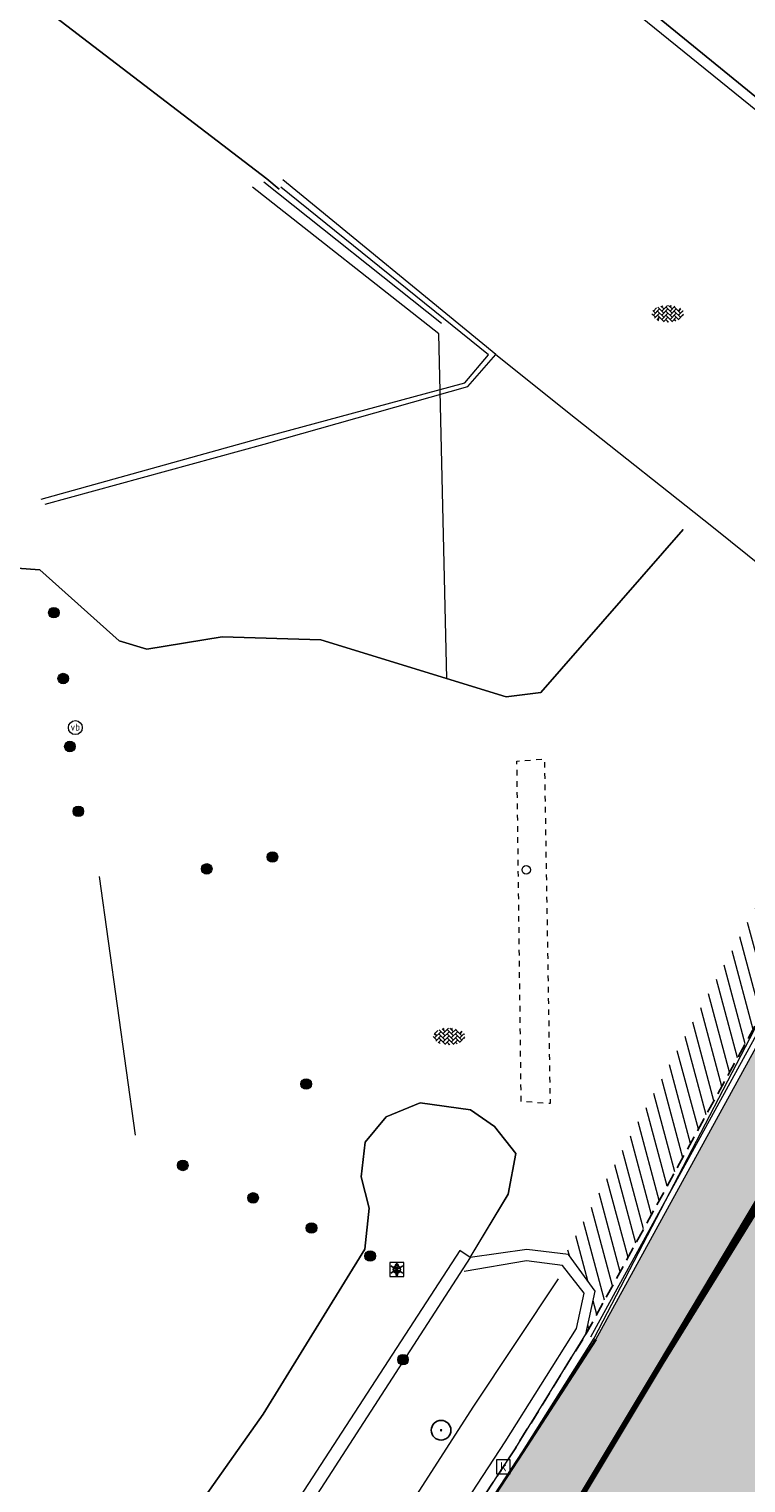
# Model space of a CAD drawing. Header units: metres. Extents: x 187916 to 189411, y 333285 to 334910.
# Tile 40 of 256: x 188082 to 188095, y 334543 to 334569. Entities that reach past the tile are written whole.
import ezdxf
from ezdxf.enums import TextEntityAlignment as Align

# ---------------------------------------------------------------- set-up
doc = ezdxf.new("R2010")
doc.units = ezdxf.units.M
doc.linetypes.add('DASHED2', pattern=[0.375, 0.25, -0.125])
doc.linetypes.add('VW-1-1_STREEP', pattern=[2, 1, -1])
for name, color, linetype, lineweight in [('B-ME-AL-MARKER-S', 253, 'Continuous', 9), ('B-ME-GR-BOOM-S', 253, 'Continuous', 25), ('B-ME-IE-MEUBILAIR_WEGMEUBILAIR-S', 253, 'Continuous', 18), ('B-ME-IE-MEUBILAIR_WEGMEUBILAIR_LICHTMAST-S', 253, 'Continuous', 25), ('B-ME-IE-MEUBILAIR_WEGMEUBILAIR_PAAL-S', 253, 'Continuous', 18), ('B-ME-IE-MEUBILAIR_WEGMEUBILAIR_SLAGBOOM-G', 253, 'Continuous', 18), ('B-ME-IE-TERREINAFSCHEIDING_KUNSTMATIG_MUUR-G', 253, 'IE-TERREINAFSCHEIDING-KUNSTMATIG-DICHT', 18), ('B-ME-IE-TERREINAFSCHEIDING_NATUURLIJK_HAAG-G', 253, 'IE-TERREINAFSCHEIDING-NATUURLIJK-HAAG', 18), ('B-ME-OG-TERREIN_CULTUURSCHEIDING-G', 253, 'DASHED2', 18), ('B-ME-RI-HWA_KOLK-S', 253, 'Continuous', 25), ('B-ME-VH-KANTOPSLUITING_ACHTERKANTBAND-G', 253, 'Continuous', 18), ('B-ME-VH-VERHARDING_ASFALT-G', 253, 'Continuous', 18), ('B-ME-VH-VERHARDING_BETONSTRAATSTEEN-G', 253, 'Continuous', 18), ('B-ME-VH-VERHARDING_BETONSTRAATSTEEN-S', 253, 'Continuous', 25), ('B-WE-IE-TERREINAFSCHEIDING_KUNSTMATIG_HEKWERK-G', 253, 'IE-TERREINAFSCHEIDING_KUNSTMATIG-SO', 15), ('B-WE-IE-TERREINAFSCHEIDING_KUNSTMATIG_MUUR-GV', 253, 'Continuous', 15), ('B-WE-OG-TERREIN_ERF-GV', 253, 'Continuous', 15), ('N-WE-VH-GOOT_TEGEL-G', 170, 'Continuous', 35), ('N-WE-VH-HERSTRATEN-A-200', 252, 'Continuous', 18), ('N-WE-VH-KANTVERHARDING_STREKLAAG_BSS-G', 60, 'Continuous', 18), ('N-WE-VH-VERHARDING_ASFALT_RIJWEG-A', 251, 'Continuous', 18), ('N-WE-VW-MARKERING_LANGS_STREEP_11-G', 251, 'VW-1-1_STREEP', 0)]:
    doc.layers.add(name, color=color, linetype=linetype, lineweight=lineweight)
doc.layers.add('N-WE-VH-MATERIAALSCHEIDING-G', color=7, linetype='DASHED2')
doc.layers.add('N-WE-VH-VERHARDING_ASFALT_ROOD-A', color=7, linetype='Continuous', lineweight=18, true_color=0xff1414)
doc.styles.add('NLCS-ISO', font='NLCS-ISO.ttf')
doc.linetypes.add('IE-TERREINAFSCHEIDING-KUNSTMATIG-DICHT', pattern='A,8,-1,[82,NLCS.SHX,S=0.75,R=90,X=0,Y=0],-1', length=10)
doc.linetypes.add('IE-TERREINAFSCHEIDING-NATUURLIJK-HAAG', pattern='A,7,-1.5,[67,NLCS.SHX,S=0.75,R=45,X=0,Y=0],-1.5', length=10)
doc.linetypes.add('IE-TERREINAFSCHEIDING_KUNSTMATIG-SO', pattern='A,4,[82,NLCS.SHX,S=0.75,R=90,X=0,Y=0],4,-2', length=10)

# ---------------------------------------------------------------- blocks, each defined once
blk = doc.blocks.new('SRI-KOLK-SO')
at = {"color": 0, "linetype": 'ByBlock', "lineweight": 18}
blk.add_lwpolyline([(-1.125, -1.125), (1.125, -1.125), (1.125, 1.125), (-1.125, 1.125)], close=True, dxfattribs=at)
at = {"color": 0, "linetype": 'ByBlock', "lineweight": 18, "style": 'NLCS-ISO'}
blk.add_text('k', height=1.5, dxfattribs=at).set_placement((0, 0), align=Align.MIDDLE_CENTER)
blk = doc.blocks.new('SIE-WEG_PAAL_ALGEMEEN_TYPE_01-SO')
h = blk.add_hatch(color=256)
edge = h.paths.add_edge_path()
edge.add_arc((0, 0), 0.188, 0, 360)
at = {"ltscale": 0.5}
blk.add_circle((0, 0), 0.188, dxfattribs=at)
blk = doc.blocks.new('B-SIE-WEG_LICHTMAST-SO')
at = {"ltscale": 0.1}
for p, q in [((-1.1, 0.63), (-2.19, 1.27)), ((0, 1.27), (0, 2.53)), ((1.1, 0.63), (2.19, 1.27)), ((-1.1, -0.63), (-2.19, -1.27)), ((0, -1.27), (0, -2.53)), ((1.1, -0.63), (2.19, -1.27))]:
    blk.add_line(p, q, dxfattribs=at)
at = {"flags": 128}
for points in [[(-1.16, 0.5), (1.16, 0.5)], [(-1.16, -0.5), (1.16, -0.5)]]:
    blk.add_lwpolyline(points, dxfattribs=at)
at = {"ltscale": 0.1}
blk.add_circle((0, 0), 1.27, dxfattribs=at)
at = {"style": 'NLCS-ISO'}
blk.add_attdef('TYPE', text='', height=1.8, dxfattribs=at).set_placement((0, 2.53), align=Align.BOTTOM_CENTER)
blk = doc.blocks.new('SIE-WEG_VERKEERSBORD_INFORMATIE-SO')
at = {"linetype": 'ByBlock', "lineweight": 18}
h = blk.add_hatch(color=0, dxfattribs=at)
h.dxf.hatch_style = 1
h.paths.add_polyline_path([(0.32, 0.49), (-0.82, 0.49), (-0.82, 0.19), (-0.32, 0.19), (-0.32, -1.62), (0.32, -1.62)])
h = blk.add_hatch(color=0, dxfattribs=at)
h.dxf.hatch_style = 1
edge = h.paths.add_edge_path()
edge.add_arc((0, 1.25), 0.373, 0, 360)
at = {"color": 0, "linetype": 'ByBlock', "lineweight": 18}
for points in [[(-2, -2), (2, -2), (2, 2), (-2, 2)], [(0.32, 0.49), (-0.82, 0.49), (-0.82, 0.19), (-0.32, 0.19), (-0.32, -1.62), (0.32, -1.62)]]:
    blk.add_lwpolyline(points, close=True, dxfattribs=at)
blk.add_circle((0, 1.25), 0.373, dxfattribs=at)
blk = doc.blocks.new('SVH-BSS_KEIFORMAAT_KEPER-SO')
at = {"ltscale": 0.1}
for p, q in [((-5.34, 0.88), (-4.45, 0)), ((-5.2, 0.74), (-4.03, 1.91)), ((-5.2, -0.74), (-2.97, 1.48)), ((-4.81, -1.84), (-2.97, 0)), ((-4.56, 1.6), (-4.45, 1.48)), ((-3.71, 0.74), (-1.48, -1.48)), ((-3.6, 2.11), (-1.48, 0)), ((-2.48, 2.48), (-1.48, 1.48)), ((-2.23, 0.74), (-0.21, 2.76)), ((-2.23, 2.23), (-1.85, 2.61)), ((-2.23, -0.74), (0, 1.48)), ((-2.23, -2.23), (0, 0)), ((-0.74, 2.23), (1.48, 0)), ((-0.74, 0.74), (1.48, -1.48)), ((0.22, 2.75), (1.48, 1.48)), ((0.74, 2.23), (1.2, 2.68)), ((0.74, 0.74), (2.45, 2.45)), ((0.74, -0.74), (2.97, 1.48)), ((0.74, -2.23), (2.97, 0)), ((2.23, 2.23), (4.45, 0)), ((2.23, 0.74), (4.45, -1.48)), ((3.71, 0.74), (4.5, 1.53)), ((3.71, -0.74), (5.25, 0.79)), ((4.22, 1.72), (4.45, 1.48)), ((5.2, 0.74), (5.39, 0.55)), ((-5.73, -0.2), (-4.45, -1.48)), ((-3.89, -2.41), (-2.97, -1.48)), ((-3.71, -0.74), (-1.48, -2.97)), ((-3.71, -2.23), (-3.27, -2.67)), ((-1.59, -3.08), (0, -1.48)), ((-0.74, -0.74), (1.48, -2.97)), ((-0.74, -2.23), (0.21, -3.18)), ((-0.22, -3.19), (0, -2.97)), ((1.36, -3.09), (2.97, -1.48)), ((2.23, -0.74), (3.84, -2.36)), ((2.23, -2.23), (2.78, -2.78)), ((3.71, -2.23), (5.57, -0.37)), ((5.2, -0.74), (5.41, -0.95))]:
    blk.add_line(p, q, dxfattribs=at)
at = {"style": 'NLCS-ISO'}
blk.add_attdef('FORMAAT', text='', height=1.8, dxfattribs=at).set_placement((-5.83, -0.22), align=Align.MIDDLE_RIGHT)
blk.add_attdef('KLEUR', text='', height=1.8, dxfattribs=at).set_placement((5.82, -0.22), align=Align.MIDDLE_LEFT)
at = {"style": 'NLCS-ISO', "flags": 1}
blk.add_attdef('FUNCTIE', text='', height=1.8, dxfattribs=at).set_placement((0.12, -3.58), align=Align.MIDDLE_CENTER)
blk = doc.blocks.new('SGR-BOOM_01')
at = {"ltscale": 0.1}
h = blk.add_hatch(color=256, dxfattribs=at)
edge = h.paths.add_edge_path()
edge.add_arc((0, 0), 0.15, 0, 360)
for radius in [2.5, 0.045]:
    blk.add_circle((0, 0), radius)
blk.add_circle((0, 0), 0.15, dxfattribs=at)
blk = doc.blocks.new('SAL-MARKER-SO')
blk.add_circle((0, 0), 0.1)
blk = doc.blocks.new('SIE-WEG_PAAL_VERKEERSBORD-SO')
at = {"color": 0, "linetype": 'ByBlock', "lineweight": 18}
blk.add_circle((0, 0), 1.5, dxfattribs=at)
at = {"color": 0, "linetype": 'ByBlock', "lineweight": 18, "style": 'NLCS-ISO'}
blk.add_text('vb', height=1.5, dxfattribs=at).set_placement((0, 0.13), align=Align.MIDDLE_CENTER)
blk = doc.blocks.new('DTM')
at = {"layer": 'B-ME-IE-MEUBILAIR_WEGMEUBILAIR_SLAGBOOM-G', "ltscale": 0.2, "flags": 128}
blk.add_lwpolyline([(188084.253, 334548.898), (188083.617, 334553.5)], dxfattribs=at)
at = {"layer": 'B-ME-IE-TERREINAFSCHEIDING_KUNSTMATIG_MUUR-G', "ltscale": 0.2, "flags": 128}
for points in [[(188097.532, 334565.322), (188092.063, 334569.75)], [(188089.7, 334563.339), (188086.539, 334565.854)], [(188090.027, 334546.848), (188087.024, 334542.233)], [(188090.21, 334546.727), (188087.241, 334542.132)], [(188090.21, 334546.727), (188090.027, 334546.848)]]:
    blk.add_lwpolyline(points, dxfattribs=at)
at = {"layer": 'B-ME-IE-TERREINAFSCHEIDING_NATUURLIJK_HAAG-G', "ltscale": 0.2, "flags": 128}
for points in [[(188090.264, 334544.06), (188091.786, 334546.348)], [(188085.229, 334536.231), (188090.264, 334544.06)]]:
    blk.add_lwpolyline(points, dxfattribs=at)
at = {"layer": 'B-ME-OG-TERREIN_CULTUURSCHEIDING-G', "ltscale": 0.2, "flags": 128}
blk.add_lwpolyline([(188091.121, 334549.499), (188091.045, 334555.555), (188091.533, 334555.592), (188091.635, 334549.461), (188091.121, 334549.499)], dxfattribs=at)
at = {"layer": 'B-ME-VH-KANTOPSLUITING_ACHTERKANTBAND-G', "ltscale": 0.2, "flags": 128}
for points in [[(188082.574, 334560.215), (188086.542, 334561.316), (188090.12, 334562.283), (188090.538, 334562.783), (188086.845, 334565.763)], [(188075.027, 334520.564), (188074.894, 334520.689), (188080.834, 334528.68), (188085.82, 334535.781), (188090.837, 334543.444), (188092.106, 334545.464), (188092.24, 334546.093), (188091.858, 334546.584), (188091.214, 334546.666), (188090.106, 334546.477)]]:
    blk.add_lwpolyline(points, dxfattribs=at)
at = {"layer": 'B-ME-VH-VERHARDING_ASFALT-G', "ltscale": 0.2, "flags": 128}
blk.add_lwpolyline([(188070.46, 334514.558), (188075.165, 334520.454), (188081.188, 334528.502), (188086.101, 334535.534), (188091.145, 334543.266), (188092.418, 334545.289), (188096.698, 334553.519), (188099.747, 334559.146), (188104.288, 334567.23), (188107.264, 334572.454), (188112.007, 334580.79), (188115.857, 334587.187), (188116.684, 334588.463), (188118.711, 334591.971), (188120.506, 334596.491), (188120.879, 334597.964), (188122.038, 334605.169), (188122.293, 334611.01), (188121.956, 334612.188), (188120.966, 334613.023), (188115.547, 334615.004), (188114.144, 334615.513), (188113.015, 334615.918), (188114.354, 334619.666)], dxfattribs=at)
at = {"layer": 'B-ME-VH-VERHARDING_BETONSTRAATSTEEN-G', "ltscale": 0.2, "flags": 128}
for points in [[(188090.668, 334562.787), (188086.879, 334565.892)], [(188082.646, 334560.125), (188086.547, 334561.194), (188090.173, 334562.215), (188090.668, 334562.787), (188092.088, 334561.654), (188094.517, 334559.734), (188098.381, 334556.624)], [(188075.165, 334520.454), (188075.027, 334520.564), (188081.059, 334528.6), (188085.992, 334535.653), (188091.024, 334543.342), (188092.274, 334545.362), (188092.439, 334546.126), (188091.965, 334546.776), (188091.223, 334546.864), (188090.21, 334546.727)]]:
    blk.add_lwpolyline(points, dxfattribs=at)
at = {"layer": 'B-WE-IE-TERREINAFSCHEIDING_KUNSTMATIG_HEKWERK-G', "ltscale": 0.2, "flags": 128}
blk.add_lwpolyline([(188089.798, 334557.023), (188089.656, 334563.152), (188086.338, 334565.762)], dxfattribs=at)
at = {"layer": 'B-WE-IE-TERREINAFSCHEIDING_KUNSTMATIG_MUUR-GV', "ltscale": 0.2, "flags": 128}
blk.add_lwpolyline([(188096.75, 334566.185), (188082.623, 334577.694), (188082.467, 334577.269), (188091.917, 334569.571)], dxfattribs=at)
at = {"layer": 'B-WE-OG-TERREIN_ERF-GV', "ltscale": 0.2, "flags": 128}
for points in [[(188091.917, 334569.571), (188082.467, 334577.269), (188075.091, 334583.278), (188075.361, 334583.61), (188075.77, 334583.277), (188076.676, 334585.746), (188072.311, 334587.349), (188072.422, 334587.649), (188066.802, 334589.733), (188066.691, 334589.433), (188058.215, 334592.576), (188056.641, 334590.004), (188068.878, 334579.823), (188074.395, 334575.237), (188086.59, 334565.912), (188086.813, 334565.725)], [(188086.813, 334565.725), (188086.59, 334565.912), (188074.395, 334575.237), (188068.878, 334579.823), (188056.641, 334590.004), (188056.357, 334589.468), (188056.621, 334588.597), (188057.461, 334585.826), (188057.284, 334585.506), (188055.362, 334582.038), (188047.724, 334568.253), (188034.408, 334547.092)], [(188101.138, 334573.065), (188100.416, 334573.418), (188100.065, 334573.713), (188099.774, 334574.213), (188099.666, 334574.708), (188099.773, 334575.453), (188100.391, 334577.04), (188084.522, 334582.866), (188082.623, 334577.694), (188096.75, 334566.185)], [(188000, 334462.622), (188009.423, 334475.04), (188020.872, 334488.282), (188030.949, 334499.378), (188041.597, 334511.942), (188044.834, 334516.047), (188062.083, 334538.691), (188075.385, 334556.501), (188077.656, 334558.62), (188078.659, 334559.037), (188079.522, 334559.178), (188082.55, 334558.953), (188083.966, 334557.693), (188084.459, 334557.543), (188085.798, 334557.766), (188087.555, 334557.711), (188090.854, 334556.699), (188091.471, 334556.775), (188094.004, 334559.674)], [(188094.004, 334559.674), (188091.471, 334556.775), (188090.854, 334556.699), (188087.555, 334557.711), (188085.798, 334557.766), (188084.459, 334557.543), (188083.966, 334557.693), (188082.55, 334558.953), (188079.522, 334559.178), (188078.659, 334559.037), (188077.656, 334558.62), (188075.385, 334556.501), (188062.083, 334538.691), (188044.834, 334516.047), (188041.597, 334511.942), (188030.949, 334499.378), (188020.872, 334488.282), (188009.423, 334475.04), (188000, 334462.622)], [(188014.03, 334459.445), (188035.088, 334481.756), (188056.709, 334505.594), (188061.538, 334511.031), (188073.697, 334526.107), (188079.493, 334533.989), (188086.528, 334543.939), (188088.337, 334546.875), (188088.414, 334547.6), (188088.275, 334548.157), (188088.345, 334548.776), (188088.715, 334549.224), (188089.321, 334549.478), (188090.217, 334549.35), (188090.644, 334549.056), (188091.024, 334548.574), (188090.886, 334547.852), (188090.209, 334546.726)], [(188090.21, 334546.727), (188090.886, 334547.852), (188091.024, 334548.574), (188090.644, 334549.056), (188090.217, 334549.35), (188089.321, 334549.478), (188088.715, 334549.224), (188088.345, 334548.776), (188088.275, 334548.157), (188088.414, 334547.6), (188088.337, 334546.875), (188086.528, 334543.939), (188079.493, 334533.989), (188073.697, 334526.107), (188061.538, 334511.031), (188056.709, 334505.594), (188035.088, 334481.756), (188014.03, 334459.445)]]:
    blk.add_lwpolyline(points, dxfattribs=at)
at = {"layer": 'B-ME-AL-MARKER-S', "xscale": 0.7499999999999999, "yscale": 0.7499999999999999, "zscale": 0.7499999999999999}
blk.add_blockref('SAL-MARKER-SO', (188091.211, 334553.62), dxfattribs=at)
at = {"layer": 'B-ME-GR-BOOM-S', "xscale": 0.07, "yscale": 0.07, "zscale": 0.07}
blk.add_blockref('SGR-BOOM_01', (188089.695, 334543.652), dxfattribs=at)
at = {"layer": 'B-ME-IE-MEUBILAIR_WEGMEUBILAIR-S'}
for name, p, xscale, yscale, zscale in [('SIE-WEG_PAAL_VERKEERSBORD-SO', (188083.184, 334556.149), 0.083, 0.083, 0.083), ('SIE-WEG_VERKEERSBORD_INFORMATIE-SO', (188088.907, 334546.511), 0.0625, 0.0625, 0.0625)]:
    blk.add_blockref(name, p, dxfattribs=dict(at, xscale=xscale, yscale=yscale, zscale=zscale))
at = {"layer": 'B-ME-IE-MEUBILAIR_WEGMEUBILAIR_LICHTMAST-S', "xscale": 0.05, "yscale": 0.05, "zscale": 0.05}
blk.add_blockref('B-SIE-WEG_LICHTMAST-SO', (188088.907, 334546.511), dxfattribs=at)
at = {"layer": 'B-ME-IE-MEUBILAIR_WEGMEUBILAIR_PAAL-S', "xscale": 0.5, "yscale": 0.5, "zscale": 0.5}
for p in [(188082.803, 334558.194), (188082.969, 334557.022), (188083.088, 334555.813), (188083.237, 334554.661), (188086.692, 334553.849), (188085.523, 334553.637), (188087.293, 334549.81), (188085.097, 334548.363), (188086.348, 334547.784), (188087.388, 334547.249), (188088.432, 334546.751), (188089.016, 334544.907)]:
    blk.add_blockref('SIE-WEG_PAAL_ALGEMEEN_TYPE_01-SO', p, dxfattribs=at)
at = {"layer": 'B-ME-RI-HWA_KOLK-S', "xscale": 0.11, "yscale": 0.11, "zscale": 0.11}
blk.add_blockref('SRI-KOLK-SO', (188090.803, 334543.003), dxfattribs=at)
at = {"layer": 'B-ME-VH-VERHARDING_BETONSTRAATSTEEN-S', "xscale": 0.05, "yscale": 0.05, "zscale": 0.05}
for p in [(188093.733, 334563.522), (188089.84, 334550.666)]:
    blk.add_blockref('SVH-BSS_KEIFORMAAT_KEPER-SO', p, dxfattribs=at)
blk = doc.blocks.new('ontwerp Wilhelmina- & Engelenkampstraat')
at = {"layer": 'N-WE-VH-HERSTRATEN-A-200'}
h = blk.add_hatch(dxfattribs=at)
h.set_pattern_fill('AVH-HERSTRATEN-SO', color=256, scale=0.2, angle=45, pattern_type=2)
h.set_pattern_definition([(105, (188105.68291, 334536.56465), (-0.1931852, -0.0517638), [])])
h.paths.add_polyline_path([(188098.432, 334556.583), (188097.641, 334557.22), (188091.913, 334546.782), (188091.965, 334546.776), (188092.439, 334546.126), (188092.274, 334545.362)])
at = {"layer": 'N-WE-VH-VERHARDING_ASFALT_RIJWEG-A', "transparency": 33554610}
h = blk.add_hatch(color=256, dxfattribs=at)
h.dxf.hatch_style = 1
edge = h.paths.add_edge_path(flags=16)
edge.add_arc((188138.966, 334562.927), 25.15, 78.957, 89.0183, ccw=False)
edge.add_arc((188138.966, 334562.927), 25.15, 70.821, 78.957, ccw=False)
edge.add_arc((188138.966, 334562.927), 25.15, 64.5611, 70.821, ccw=False)
edge.add_arc((188149.276, 334584.6), 1.15, -100.1716, 64.5611, ccw=False)
edge.add_arc((188142.035, 334544.244), 39.85, 79.8284, 82.9892)
edge.add_arc((188142.035, 334544.244), 39.85, 82.9892, 86.8207)
edge.add_line((188144.245, 334584.033), (188143.42, 334584.079))
edge.add_line((188143.42, 334584.079), (188142.612, 334584.124))
edge.add_arc((188142.731, 334586.27), 2.15, 241.9624, 266.8207, ccw=False)
edge.add_line((188141.721, 334584.373), (188138.837, 334585.908))
edge.add_arc((188139.378, 334586.923), 1.15, 89.0183, 241.9624, ccw=False)
edge = h.paths.add_edge_path(flags=16)
edge.add_arc((188147.028, 334548.994), 37.6, 119.8881, 146.3825)
edge.add_line((188115.717, 334569.811), (188103.132, 334550.883))
edge.add_line((188103.132, 334550.883), (188098.415, 334542.704))
edge.add_line((188098.415, 334542.704), (188093.817, 334534.477))
edge.add_line((188093.817, 334534.477), (188093.567, 334534.029))
edge.add_arc((188092.563, 334534.59), 1.15, 239.9389, 330.7981, ccw=False)
edge.add_line((188091.987, 334533.595), (188091.499, 334533.877))
edge.add_arc((188092.075, 334534.873), 1.15, 146.0066, 239.9389, ccw=False)
edge.add_line((188091.121, 334535.516), (188092.973, 334538.262))
edge.add_arc((187397.3, 335005.923), 838.253, 326.089307, 326.423249)
edge.add_line((188095.687, 334542.324), (188101.436, 334551.407))
edge.add_line((188101.436, 334551.407), (188104.35, 334556.392))
edge.add_line((188104.35, 334556.392), (188107.55, 334561.846))
edge.add_arc((188150.802, 334536.462), 50.15, 145.6265, 149.5916, ccw=False)
edge.add_line((188109.409, 334564.776), (188115.924, 334574.3))
edge.add_arc((188149.063, 334551.632), 40.15, 122.9359, 145.6265, ccw=False)
edge.add_arc((188127.858, 334584.364), 1.15, 29.3351, 122.9359, ccw=False)
edge.add_line((188128.861, 334584.927), (188129.095, 334584.511))
edge.add_arc((188127.22, 334583.458), 2.15, -60.1119, 29.3351, ccw=False)
edge = h.paths.add_edge_path()
edge.add_arc((188147.574, 334603.792), 12.15, 200.4735, 255.4937)
edge.add_line((188144.531, 334592.029), (188146.186, 334591.601))
edge.add_arc((188138.709, 334562.702), 29.85, 50.2589, 75.4937, ccw=False)
edge.add_line((188157.793, 334585.655), (188163.82, 334580.641))
edge.add_line((188163.82, 334580.641), (188159.295, 334575.798))
edge.add_line((188159.295, 334575.798), (188159.27, 334575.815))
edge.add_arc((188144.535, 334550.663), 29.15, 59.6371, 146.3825)
edge.add_line((188120.26, 334566.802), (188107.044, 334546.922))
edge.add_line((188107.044, 334546.922), (188106.744, 334546.5))
edge.add_line((188106.744, 334546.5), (188101.65, 334539.51))
edge.add_line((188101.65, 334539.51), (188095.175, 334530.54))
edge.add_line((188095.175, 334530.54), (188087.789, 334535.328))
edge.add_line((188087.789, 334535.328), (188088.417, 334536.191))
edge.add_line((188088.417, 334536.191), (188093.62, 334544.859))
edge.add_line((188093.62, 334544.859), (188101.495, 334558.052))
edge.add_line((188101.495, 334558.052), (188109.083, 334571.591))
edge.add_arc((188109.753, 334571.703), 0.68, 189.5259, 239.6427)
edge.add_arc((188109.753, 334571.703), 0.68, 239.6427, 330.1369)
edge.add_line((188110.343, 334571.365), (188112.786, 334575.62))
edge.add_line((188112.786, 334575.62), (188112.946, 334575.884))
edge.add_arc((188155.579, 334550.049), 49.85, 142.6443, 148.7846, ccw=False)
edge.add_arc((188162.721, 334543.926), 59.244, 136.66491, 142.12898, ccw=False)
edge.add_line((188119.63, 334584.584), (188121.499, 334586.53))
edge.add_arc((188110.573, 334597.025), 15.15, 316.1503, 359.9113)
edge.add_arc((188139.112, 334564.664), 35, 106.5774, 112.4911, ccw=False)
edge.add_line((188129.126, 334598.209), (188129.354, 334596.969))
edge.add_arc((188131.469, 334597.357), 2.15, 190.3958, 206.4363)
edge.add_line((188129.543, 334596.4), (188131.108, 334593.254))
edge.add_arc((188131.905, 334593.65), 0.89, 206.4363, 370.3958)
edge.add_line((188132.78, 334593.811), (188131.847, 334598.897))
edge.add_line((188131.847, 334598.897), (188131.846, 334598.901))
edge.add_arc((188139.075, 334564.916), 34.746, 94.7602, 102.0084, ccw=False)
at = {"layer": 'N-WE-VH-VERHARDING_ASFALT_ROOD-A', "transparency": 33554610}
h = blk.add_hatch(color=256, dxfattribs=at)
h.dxf.hatch_style = 1
h.paths.add_polyline_path([(188120.158, 334588.337, -0.299649), (188119.933, 334590.525, 0.013029), (188120.55, 334591.789, 0.017748), (188121.65, 334594.448, -0.182491), (188122.579, 334595.513, -0.021991), (188125.352, 334596.846, 0.033235), (188125.246, 334598.805, 0.010874), (188123.774, 334598.17, -0.627777), (188122.873, 334598.917, 0.013946), (188123.352, 334601.118), (188123.519, 334602.102), (188123.606, 334602.616, -0.168608), (188123.814, 334603.011, 0.04923), (188124.135, 334610.94), (188122.239, 334610.832, -0.068611), (188121.407, 334600.349), (188121.183, 334599.373, -0.013495), (188120.652, 334597.438), (188120.351, 334596.482, -0.02715), (188118.821, 334592.578, -0.02351), (188117.742, 334590.479), (188117.486, 334590.034), (188116.988, 334589.167), (188115.991, 334587.434), (188115.493, 334586.567), (188107.213, 334572.166), (188092.549, 334545.447), (188093.62, 334544.859), (188101.495, 334558.052), (188109.083, 334571.591, -0.173028), (188109.163, 334572.04), (188109.659, 334572.908), (188117.787, 334587.047, -0.525432), (188118.854, 334587.134), (188120.1, 334585.608), (188121.232, 334586.786, 0.002528), (188121.335, 334586.894)])
h = blk.add_hatch(color=256, dxfattribs=at)
h.dxf.hatch_style = 1
h.paths.add_polyline_path([(188093.62, 334544.859), (188092.549, 334545.447), (188092.449, 334545.265), (188091.151, 334543.261), (188086.504, 334536.161), (188087.789, 334535.328), (188088.417, 334536.191)])
at = {"layer": 'N-WE-VH-GOOT_TEGEL-G'}
blk.add_lwpolyline([(188086.504, 334536.161), (188091.151, 334543.261), (188092.449, 334545.265)], dxfattribs=at)
at = {"layer": 'N-WE-VH-KANTVERHARDING_STREKLAAG_BSS-G', "flags": 128}
blk.add_lwpolyline([(188092.449, 334545.265), (188107.213, 334572.166), (188115.493, 334586.567), (188115.991, 334587.434), (188116.988, 334589.167), (188117.486, 334590.034), (188117.742, 334590.479, 0.02351), (188118.821, 334592.578, 0.02715), (188120.351, 334596.482), (188120.652, 334597.438, 0.013495), (188121.183, 334599.373), (188121.407, 334600.349, 0.070646), (188122.219, 334611.144, 0.295925), (188120.852, 334612.975), (188110.717, 334616.692)], format="xyb", dxfattribs=at)
blk.add_lwpolyline([(188092.362, 334545.314), (188107.125, 334572.214)], dxfattribs=at)
at = {"layer": 'N-WE-VH-MATERIAALSCHEIDING-G', "flags": 128}
for points in [[(188092.274, 334545.362), (188106.795, 334571.82)], [(188086.378, 334536.243), (188091.024, 334543.342), (188092.274, 334545.362)]]:
    blk.add_lwpolyline(points, dxfattribs=at)
blk = doc.blocks.new('markering')
at = {"layer": 'N-WE-VW-MARKERING_LANGS_STREEP_11-G', "const_width": 0.1, "flags": 128}
for points in [[(188093.62, 334544.859), (188101.495, 334558.052), (188109.061, 334571.553)], [(188109.856, 334571.084), (188093.62, 334544.859)], [(188093.62, 334544.859), (188088.417, 334536.191), (188087.789, 334535.328)]]:
    blk.add_lwpolyline(points, dxfattribs=at)

msp = doc.modelspace()

# ---------------------------------------------------------------- block references
msp.add_blockref('DTM', (0, 0))

# ---------------------------------------------------------------- next in the draw order: block references
msp.add_blockref('ontwerp Wilhelmina- & Engelenkampstraat', (0, 0))

# ---------------------------------------------------------------- next in the draw order: block references
msp.add_blockref('markering', (0, 0))

doc.saveas('drawing.dxf')
